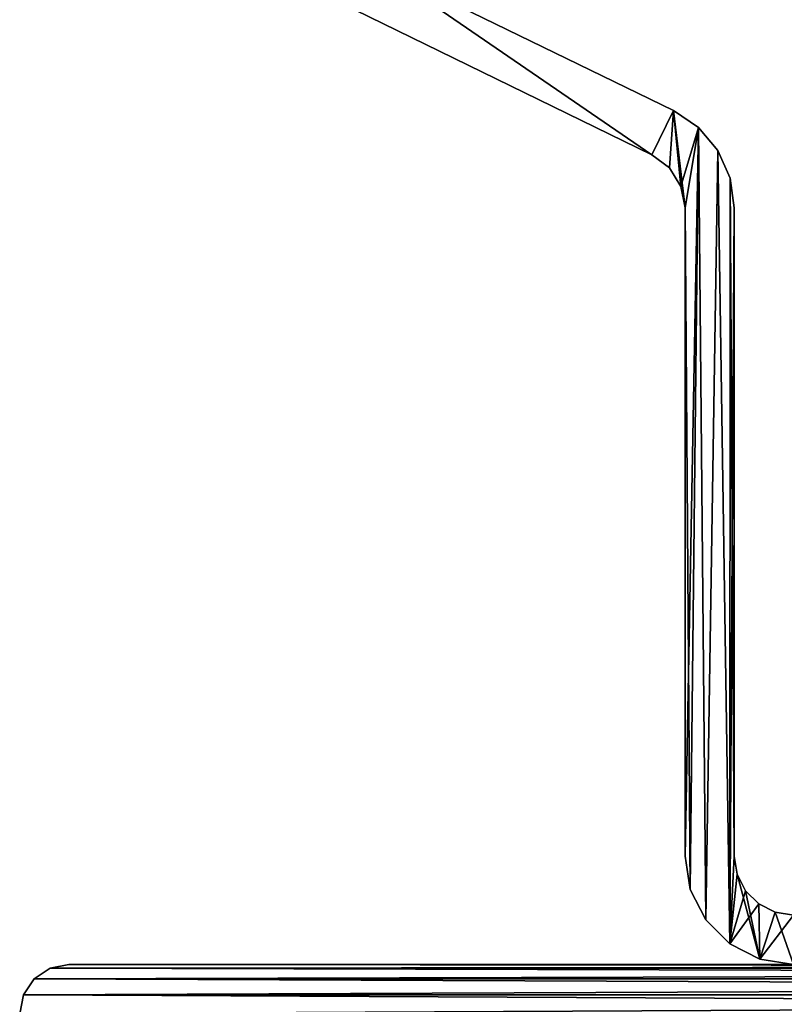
# Model space of a CAD drawing. Header units: millimetres. Extents: x -20 to 20, y 0 to 60.6.
# Tile 3 of 16: x -20 to -12.2, y 39.6 to 49.6. Entities that reach past the tile are written whole.
import ezdxf

# ---------------------------------------------------------------- set-up
doc = ezdxf.new("R2010")
doc.units = ezdxf.units.MM
doc.header["$LTSCALE"] = 65.185185
for name, color, linetype in [('1', 7, 'CONTINUOUS'), ('19', 7, 'CONTINUOUS'), ('2', 7, 'CONTINUOUS'), ('27', 7, 'CONTINUOUS'), ('28', 7, 'CONTINUOUS'), ('37', 7, 'CONTINUOUS'), ('38', 7, 'CONTINUOUS'), ('42', 7, 'CONTINUOUS'), ('43', 7, 'CONTINUOUS'), ('50', 7, 'CONTINUOUS'), ('51', 7, 'CONTINUOUS'), ('60', 7, 'CONTINUOUS'), ('61', 7, 'CONTINUOUS'), ('65', 7, 'CONTINUOUS'), ('66', 7, 'CONTINUOUS'), ('9', 7, 'CONTINUOUS')]:
    doc.layers.add(name, color=color, linetype=linetype)

msp = doc.modelspace()

# ---------------------------------------------------------------- linework, layer by layer
at = {"layer": '1', "color": 250, "linetype": 'Continuous', "true_color": 0x1c1c1c}
for points in [[(-19.8536, 39.8536), (-19.6913, 39.9619), (19.8536, 39.8536), (-19.8536, 39.8536)], [(-19.6913, 39.9619), (-19.5, 40), (19.6913, 39.9619), (-19.6913, 39.9619)], [(19.8536, 39.8536), (-19.6913, 39.9619), (19.6913, 39.9619), (19.8536, 39.8536)], [(-19.5, 40), (19.5, 40), (19.6913, 39.9619), (-19.5, 40)], [(-19.9619, 39.6913), (-19.8536, 39.8536), (19.9619, 39.6913), (-19.9619, 39.6913)], [(19.9619, 39.6913), (-19.8536, 39.8536), (19.8536, 39.8536), (19.9619, 39.6913)], [(-20, 39.5), (-19.9619, 39.6913), (20, 39.5), (-20, 39.5)], [(20, 39.5), (-19.9619, 39.6913), (19.9619, 39.6913), (20, 39.5)]]:
    msp.add_3dface(points, dxfattribs=at)
at = {"layer": '19', "color": 250, "linetype": 'Continuous', "true_color": 0x1c1c1c}
for points in [[(-19.6913, 39.9619), (-19.8536, 39.8536), (-19.6913, 39.9619, 2018), (-19.6913, 39.9619)], [(-19.8536, 39.8536), (-19.8536, 39.8536, 2018), (-19.6913, 39.9619, 2018), (-19.8536, 39.8536)], [(-19.5, 40), (-19.6913, 39.9619), (-19.5, 40, 2018), (-19.5, 40)], [(-19.6913, 39.9619), (-19.6913, 39.9619, 2018), (-19.5, 40, 2018), (-19.6913, 39.9619)], [(-19.8536, 39.8536), (-19.9619, 39.6913), (-19.8536, 39.8536, 2018), (-19.8536, 39.8536)], [(-19.9619, 39.6913), (-19.9619, 39.6913, 2018), (-19.8536, 39.8536, 2018), (-19.9619, 39.6913)], [(-19.9619, 39.6913), (-20, 39.5), (-19.9619, 39.6913, 2018), (-19.9619, 39.6913)], [(-20, 39.5), (-20, 39.5, 2018), (-19.9619, 39.6913, 2018), (-20, 39.5)]]:
    msp.add_3dface(points, dxfattribs=at)
at = {"layer": '2', "color": 250, "linetype": 'Continuous', "true_color": 0x1c1c1c}
for points in [[(19.6913, 39.9619, 2018), (-19.8536, 39.8536, 2018), (19.8536, 39.8536, 2018), (19.6913, 39.9619, 2018)], [(-19.6913, 39.9619, 2018), (-19.8536, 39.8536, 2018), (19.6913, 39.9619, 2018), (-19.6913, 39.9619, 2018)], [(19.5, 40, 2018), (-19.6913, 39.9619, 2018), (19.6913, 39.9619, 2018), (19.5, 40, 2018)], [(-19.5, 40, 2018), (-19.6913, 39.9619, 2018), (19.5, 40, 2018), (-19.5, 40, 2018)], [(19.8536, 39.8536, 2018), (-19.9619, 39.6913, 2018), (19.9619, 39.6913, 2018), (19.8536, 39.8536, 2018)], [(-19.8536, 39.8536, 2018), (-19.9619, 39.6913, 2018), (19.8536, 39.8536, 2018), (-19.8536, 39.8536, 2018)], [(-20, 39.5, 2018), (20, 39.5, 2018), (19.9619, 39.6913, 2018), (-20, 39.5, 2018)], [(-19.9619, 39.6913, 2018), (-20, 39.5, 2018), (19.9619, 39.6913, 2018), (-19.9619, 39.6913, 2018)]]:
    msp.add_3dface(points, dxfattribs=at)
at = {"layer": '27', "color": 254, "linetype": 'Continuous', "true_color": 0xe6e6e6}
for points in [[(-16.599, 49.6834, 1938), (-16.3798, 50.1328, 1938), (-13.587, 48.2144, 1938), (-16.599, 49.6834, 1938)], [(-16.3798, 50.1328, 1938), (-13.3678, 48.6638, 1938), (-13.587, 48.2144, 1938), (-16.3798, 50.1328, 1938)], [(-13.587, 48.2144, 1938), (-13.3678, 48.6638, 1938), (-13.4088, 48.0817, 1938), (-13.587, 48.2144, 1938)], [(-13.4088, 48.0817, 1938), (-13.3678, 48.6638, 1938), (-13.2911, 47.8934, 1938), (-13.4088, 48.0817, 1938)], [(-13.3678, 48.6638, 1938), (-13.114, 48.4925, 1938), (-13.2911, 47.8934, 1938), (-13.3678, 48.6638, 1938)], [(-13.2911, 47.8934, 1938), (-13.114, 48.4925, 1938), (-13.25, 47.6751, 1938), (-13.2911, 47.8934, 1938)], [(-13.25, 47.6751, 1938), (-13.114, 48.4925, 1938), (-13.25, 41.1, 1938), (-13.25, 47.6751, 1938)], [(-13.25, 41.1, 1938), (-13.114, 48.4925, 1938), (-13.1962, 40.7601, 1938), (-13.25, 41.1, 1938)], [(-13.1962, 40.7601, 1938), (-13.114, 48.4925, 1938), (-13.0399, 40.4535, 1938), (-13.1962, 40.7601, 1938)], [(-13.114, 48.4925, 1938), (-12.9171, 48.258, 1938), (-13.0399, 40.4535, 1938), (-13.114, 48.4925, 1938)], [(-13.0399, 40.4535, 1938), (-12.9171, 48.258, 1938), (-12.7965, 40.2101, 1938), (-13.0399, 40.4535, 1938)], [(-12.9171, 48.258, 1938), (-12.7926, 47.9783, 1938), (-12.7965, 40.2101, 1938), (-12.9171, 48.258, 1938)], [(-12.7926, 47.9783, 1938), (-12.75, 47.6751, 1938), (-12.7965, 40.2101, 1938), (-12.7926, 47.9783, 1938)], [(-12.75, 47.6751, 1938), (-12.75, 41.1, 1938), (-12.7965, 40.2101, 1938), (-12.75, 47.6751, 1938)], [(-12.75, 41.1, 1938), (-12.7206, 40.9146, 1938), (-12.7965, 40.2101, 1938), (-12.75, 41.1, 1938)], [(-12.7206, 40.9146, 1938), (-12.6354, 40.7473, 1938), (-12.7965, 40.2101, 1938), (-12.7206, 40.9146, 1938)], [(-12.6354, 40.7473, 1938), (-12.5027, 40.6146, 1938), (-12.7965, 40.2101, 1938), (-12.6354, 40.7473, 1938)], [(-12.7965, 40.2101, 1938), (-12.5027, 40.6146, 1938), (-12.4899, 40.0538, 1938), (-12.7965, 40.2101, 1938)], [(-12.5027, 40.6146, 1938), (-12.3354, 40.5294, 1938), (-12.4899, 40.0538, 1938), (-12.5027, 40.6146, 1938)], [(-12.3354, 40.5294, 1938), (-12.15, 40.5, 1938), (-12.4899, 40.0538, 1938), (-12.3354, 40.5294, 1938)], [(-12.4899, 40.0538, 1938), (-12.15, 40.5, 1938), (-12.15, 40, 1938), (-12.4899, 40.0538, 1938)]]:
    msp.add_3dface(points, dxfattribs=at)
at = {"layer": '28', "color": 254, "linetype": 'Continuous', "true_color": 0xe6e6e6}
for points in [[(-13.587, 48.2144, 1968), (-16.3798, 50.1328, 1968), (-16.599, 49.6834, 1968), (-13.587, 48.2144, 1968)], [(-13.3678, 48.6638, 1968), (-16.3798, 50.1328, 1968), (-13.587, 48.2144, 1968), (-13.3678, 48.6638, 1968)], [(-13.4088, 48.0817, 1968), (-13.3678, 48.6638, 1968), (-13.587, 48.2144, 1968), (-13.4088, 48.0817, 1968)], [(-13.2911, 47.8934, 1968), (-13.3678, 48.6638, 1968), (-13.4088, 48.0817, 1968), (-13.2911, 47.8934, 1968)], [(-13.25, 47.6751, 1968), (-13.3678, 48.6638, 1968), (-13.2911, 47.8934, 1968), (-13.25, 47.6751, 1968)], [(-13.114, 48.4925, 1968), (-13.3678, 48.6638, 1968), (-13.25, 47.6751, 1968), (-13.114, 48.4925, 1968)], [(-13.1962, 40.7601, 1968), (-13.114, 48.4925, 1968), (-13.25, 47.6751, 1968), (-13.1962, 40.7601, 1968)], [(-13.0399, 40.4535, 1968), (-13.114, 48.4925, 1968), (-13.1962, 40.7601, 1968), (-13.0399, 40.4535, 1968)], [(-12.9171, 48.258, 1968), (-13.114, 48.4925, 1968), (-13.0399, 40.4535, 1968), (-12.9171, 48.258, 1968)], [(-12.7965, 40.2101, 1968), (-12.9171, 48.258, 1968), (-13.0399, 40.4535, 1968), (-12.7965, 40.2101, 1968)], [(-12.7926, 47.9783, 1968), (-12.9171, 48.258, 1968), (-12.7965, 40.2101, 1968), (-12.7926, 47.9783, 1968)], [(-12.75, 41.1, 1968), (-12.7926, 47.9783, 1968), (-12.7965, 40.2101, 1968), (-12.75, 41.1, 1968)], [(-12.75, 47.6751, 1968), (-12.7926, 47.9783, 1968), (-12.75, 41.1, 1968), (-12.75, 47.6751, 1968)], [(-13.25, 41.1, 1968), (-13.1962, 40.7601, 1968), (-13.25, 47.6751, 1968), (-13.25, 41.1, 1968)], [(-12.7206, 40.9146, 1968), (-12.75, 41.1, 1968), (-12.7965, 40.2101, 1968), (-12.7206, 40.9146, 1968)], [(-12.4899, 40.0538, 1968), (-12.7206, 40.9146, 1968), (-12.7965, 40.2101, 1968), (-12.4899, 40.0538, 1968)], [(-12.6354, 40.7473, 1968), (-12.7206, 40.9146, 1968), (-12.4899, 40.0538, 1968), (-12.6354, 40.7473, 1968)], [(-12.5027, 40.6146, 1968), (-12.6354, 40.7473, 1968), (-12.4899, 40.0538, 1968), (-12.5027, 40.6146, 1968)], [(-12.3354, 40.5294, 1968), (-12.5027, 40.6146, 1968), (-12.4899, 40.0538, 1968), (-12.3354, 40.5294, 1968)], [(-12.15, 40, 1968), (-12.3354, 40.5294, 1968), (-12.4899, 40.0538, 1968), (-12.15, 40, 1968)], [(-12.15, 40.5, 1968), (-12.3354, 40.5294, 1968), (-12.15, 40, 1968), (-12.15, 40.5, 1968)]]:
    msp.add_3dface(points, dxfattribs=at)
at = {"layer": '37', "color": 254, "linetype": 'Continuous', "true_color": 0xe6e6e6}
for points in [[(-12.75, 41.1, 1938), (-12.75, 47.6751, 1968), (-12.75, 41.1, 1968), (-12.75, 41.1, 1938)], [(-12.75, 41.1, 1938), (-12.75, 47.6751, 1938), (-12.75, 47.6751, 1968), (-12.75, 41.1, 1938)]]:
    msp.add_3dface(points, dxfattribs=at)
at = {"layer": '38', "color": 254, "linetype": 'Continuous', "true_color": 0xe6e6e6}
for points in [[(-13.3678, 48.6638, 1938), (-16.3798, 50.1328, 1968), (-13.3678, 48.6638, 1968), (-13.3678, 48.6638, 1938)], [(-13.3678, 48.6638, 1938), (-16.3798, 50.1328, 1938), (-16.3798, 50.1328, 1968), (-13.3678, 48.6638, 1938)]]:
    msp.add_3dface(points, dxfattribs=at)
at = {"layer": '42', "color": 254, "linetype": 'Continuous', "true_color": 0xe6e6e6}
for points in [[(-16.599, 49.6834, 1938), (-13.587, 48.2144, 1938), (-13.587, 48.2144, 1968), (-16.599, 49.6834, 1938)], [(-16.599, 49.6834, 1938), (-13.587, 48.2144, 1968), (-16.599, 49.6834, 1968), (-16.599, 49.6834, 1938)]]:
    msp.add_3dface(points, dxfattribs=at)
at = {"layer": '43', "color": 254, "linetype": 'Continuous', "true_color": 0xe6e6e6}
for points in [[(-13.25, 47.6751, 1938), (-13.25, 41.1, 1938), (-13.25, 41.1, 1968), (-13.25, 47.6751, 1938)], [(-13.25, 47.6751, 1938), (-13.25, 41.1, 1968), (-13.25, 47.6751, 1968), (-13.25, 47.6751, 1938)]]:
    msp.add_3dface(points, dxfattribs=at)
at = {"layer": '50', "color": 254, "linetype": 'Continuous', "true_color": 0xe6e6e6}
for points in [[(-16.599, 49.6834, 50), (-16.3798, 50.1328, 50), (-13.587, 48.2144, 50), (-16.599, 49.6834, 50)], [(-16.3798, 50.1328, 50), (-13.3678, 48.6638, 50), (-13.587, 48.2144, 50), (-16.3798, 50.1328, 50)], [(-13.587, 48.2144, 50), (-13.3678, 48.6638, 50), (-13.4088, 48.0817, 50), (-13.587, 48.2144, 50)], [(-13.4088, 48.0817, 50), (-13.3678, 48.6638, 50), (-13.2911, 47.8934, 50), (-13.4088, 48.0817, 50)], [(-13.3678, 48.6638, 50), (-13.114, 48.4925, 50), (-13.2911, 47.8934, 50), (-13.3678, 48.6638, 50)], [(-13.2911, 47.8934, 50), (-13.114, 48.4925, 50), (-13.25, 47.6751, 50), (-13.2911, 47.8934, 50)], [(-13.25, 47.6751, 50), (-13.114, 48.4925, 50), (-13.25, 41.1, 50), (-13.25, 47.6751, 50)], [(-13.25, 41.1, 50), (-13.114, 48.4925, 50), (-13.1962, 40.7601, 50), (-13.25, 41.1, 50)], [(-13.1962, 40.7601, 50), (-13.114, 48.4925, 50), (-13.0399, 40.4535, 50), (-13.1962, 40.7601, 50)], [(-13.114, 48.4925, 50), (-12.9171, 48.258, 50), (-13.0399, 40.4535, 50), (-13.114, 48.4925, 50)], [(-13.0399, 40.4535, 50), (-12.9171, 48.258, 50), (-12.7965, 40.2101, 50), (-13.0399, 40.4535, 50)], [(-12.9171, 48.258, 50), (-12.7926, 47.9783, 50), (-12.7965, 40.2101, 50), (-12.9171, 48.258, 50)], [(-12.7926, 47.9783, 50), (-12.75, 47.6751, 50), (-12.7965, 40.2101, 50), (-12.7926, 47.9783, 50)], [(-12.75, 47.6751, 50), (-12.75, 41.1, 50), (-12.7965, 40.2101, 50), (-12.75, 47.6751, 50)], [(-12.75, 41.1, 50), (-12.7206, 40.9146, 50), (-12.7965, 40.2101, 50), (-12.75, 41.1, 50)], [(-12.7206, 40.9146, 50), (-12.6354, 40.7473, 50), (-12.7965, 40.2101, 50), (-12.7206, 40.9146, 50)], [(-12.6354, 40.7473, 50), (-12.5027, 40.6146, 50), (-12.7965, 40.2101, 50), (-12.6354, 40.7473, 50)], [(-12.7965, 40.2101, 50), (-12.5027, 40.6146, 50), (-12.4899, 40.0538, 50), (-12.7965, 40.2101, 50)], [(-12.5027, 40.6146, 50), (-12.3354, 40.5294, 50), (-12.4899, 40.0538, 50), (-12.5027, 40.6146, 50)], [(-12.3354, 40.5294, 50), (-12.15, 40.5, 50), (-12.4899, 40.0538, 50), (-12.3354, 40.5294, 50)], [(-12.4899, 40.0538, 50), (-12.15, 40.5, 50), (-12.15, 40, 50), (-12.4899, 40.0538, 50)]]:
    msp.add_3dface(points, dxfattribs=at)
at = {"layer": '51', "color": 254, "linetype": 'Continuous', "true_color": 0xe6e6e6}
for points in [[(-13.587, 48.2144, 80), (-16.3798, 50.1328, 80), (-16.599, 49.6834, 80), (-13.587, 48.2144, 80)], [(-13.3678, 48.6638, 80), (-16.3798, 50.1328, 80), (-13.587, 48.2144, 80), (-13.3678, 48.6638, 80)], [(-13.4088, 48.0817, 80), (-13.3678, 48.6638, 80), (-13.587, 48.2144, 80), (-13.4088, 48.0817, 80)], [(-13.2911, 47.8934, 80), (-13.3678, 48.6638, 80), (-13.4088, 48.0817, 80), (-13.2911, 47.8934, 80)], [(-13.25, 47.6751, 80), (-13.3678, 48.6638, 80), (-13.2911, 47.8934, 80), (-13.25, 47.6751, 80)], [(-13.114, 48.4925, 80), (-13.3678, 48.6638, 80), (-13.25, 47.6751, 80), (-13.114, 48.4925, 80)], [(-13.1962, 40.7601, 80), (-13.114, 48.4925, 80), (-13.25, 47.6751, 80), (-13.1962, 40.7601, 80)], [(-13.0399, 40.4535, 80), (-13.114, 48.4925, 80), (-13.1962, 40.7601, 80), (-13.0399, 40.4535, 80)], [(-12.9171, 48.258, 80), (-13.114, 48.4925, 80), (-13.0399, 40.4535, 80), (-12.9171, 48.258, 80)], [(-12.7965, 40.2101, 80), (-12.9171, 48.258, 80), (-13.0399, 40.4535, 80), (-12.7965, 40.2101, 80)], [(-12.7926, 47.9783, 80), (-12.9171, 48.258, 80), (-12.7965, 40.2101, 80), (-12.7926, 47.9783, 80)], [(-12.75, 41.1, 80), (-12.7926, 47.9783, 80), (-12.7965, 40.2101, 80), (-12.75, 41.1, 80)], [(-12.75, 47.6751, 80), (-12.7926, 47.9783, 80), (-12.75, 41.1, 80), (-12.75, 47.6751, 80)], [(-13.25, 41.1, 80), (-13.1962, 40.7601, 80), (-13.25, 47.6751, 80), (-13.25, 41.1, 80)], [(-12.7206, 40.9146, 80), (-12.75, 41.1, 80), (-12.7965, 40.2101, 80), (-12.7206, 40.9146, 80)], [(-12.4899, 40.0538, 80), (-12.7206, 40.9146, 80), (-12.7965, 40.2101, 80), (-12.4899, 40.0538, 80)], [(-12.6354, 40.7473, 80), (-12.7206, 40.9146, 80), (-12.4899, 40.0538, 80), (-12.6354, 40.7473, 80)], [(-12.5027, 40.6146, 80), (-12.6354, 40.7473, 80), (-12.4899, 40.0538, 80), (-12.5027, 40.6146, 80)], [(-12.3354, 40.5294, 80), (-12.5027, 40.6146, 80), (-12.4899, 40.0538, 80), (-12.3354, 40.5294, 80)], [(-12.15, 40, 80), (-12.3354, 40.5294, 80), (-12.4899, 40.0538, 80), (-12.15, 40, 80)], [(-12.15, 40.5, 80), (-12.3354, 40.5294, 80), (-12.15, 40, 80), (-12.15, 40.5, 80)]]:
    msp.add_3dface(points, dxfattribs=at)
at = {"layer": '60', "color": 254, "linetype": 'Continuous', "true_color": 0xe6e6e6}
for points in [[(-12.75, 41.1, 50), (-12.75, 47.6751, 50), (-12.75, 47.6751, 80), (-12.75, 41.1, 50)], [(-12.75, 41.1, 50), (-12.75, 47.6751, 80), (-12.75, 41.1, 80), (-12.75, 41.1, 50)]]:
    msp.add_3dface(points, dxfattribs=at)
at = {"layer": '61', "color": 254, "linetype": 'Continuous', "true_color": 0xe6e6e6}
for points in [[(-13.3678, 48.6638, 50), (-16.3798, 50.1328, 50), (-16.3798, 50.1328, 80), (-13.3678, 48.6638, 50)], [(-13.3678, 48.6638, 50), (-16.3798, 50.1328, 80), (-13.3678, 48.6638, 80), (-13.3678, 48.6638, 50)]]:
    msp.add_3dface(points, dxfattribs=at)
at = {"layer": '65', "color": 254, "linetype": 'Continuous', "true_color": 0xe6e6e6}
for points in [[(-16.599, 49.6834, 50), (-13.587, 48.2144, 80), (-16.599, 49.6834, 80), (-16.599, 49.6834, 50)], [(-16.599, 49.6834, 50), (-13.587, 48.2144, 50), (-13.587, 48.2144, 80), (-16.599, 49.6834, 50)]]:
    msp.add_3dface(points, dxfattribs=at)
at = {"layer": '66', "color": 254, "linetype": 'Continuous', "true_color": 0xe6e6e6}
for points in [[(-13.25, 47.6751, 50), (-13.25, 41.1, 50), (-13.25, 41.1, 80), (-13.25, 47.6751, 50)], [(-13.25, 47.6751, 50), (-13.25, 41.1, 80), (-13.25, 47.6751, 80), (-13.25, 47.6751, 50)]]:
    msp.add_3dface(points, dxfattribs=at)
at = {"layer": '9', "color": 250, "linetype": 'Continuous', "true_color": 0x1c1c1c}
for points in [[(-8.5, 40, 65.95), (-19.5, 40, 2018), (8.5, 40, 65.95), (-8.5, 40, 65.95)], [(-8.7936, 40, 1953.9035), (-19.5, 40, 2018), (-8.5, 40, 1953.95), (-8.7936, 40, 1953.9035)], [(-9.0584, 40, 1953.7686), (-19.5, 40, 2018), (-8.7936, 40, 1953.9035), (-9.0584, 40, 1953.7686)], [(-9.2686, 40, 1953.5584), (-19.5, 40, 2018), (-9.0584, 40, 1953.7686), (-9.2686, 40, 1953.5584)], [(-9.4035, 40, 1953.2936), (-19.5, 40, 2018), (-9.2686, 40, 1953.5584), (-9.4035, 40, 1953.2936)], [(-19.5, 40, 2018), (-9.45, 40, 1953), (8.5, 40, 65.95), (-19.5, 40, 2018)], [(-9.45, 40, 1953), (-19.5, 40, 2018), (-9.4035, 40, 1953.2936), (-9.45, 40, 1953)], [(-19.5, 40, 2018), (19.5, 40, 2018), (9.4035, 40, 1953.2936), (-19.5, 40, 2018)], [(19.5, 40), (-19.5, 40), (-4.1988, 40, 31.9494), (19.5, 40)], [(-8.5, 40, 1953.95), (-19.5, 40, 2018), (8.5, 40, 1953.95), (-8.5, 40, 1953.95)], [(-8.7936, 40, 65.9035), (-19.5, 40, 2018), (-8.5, 40, 65.95), (-8.7936, 40, 65.9035)], [(-9.0584, 40, 65.7686), (-19.5, 40, 2018), (-8.7936, 40, 65.9035), (-9.0584, 40, 65.7686)], [(-9.2686, 40, 65.5584), (-19.5, 40, 2018), (-9.0584, 40, 65.7686), (-9.2686, 40, 65.5584)], [(-9.4035, 40, 65.2936), (-19.5, 40, 2018), (-9.2686, 40, 65.5584), (-9.4035, 40, 65.2936)], [(-9.45, 40, 65), (-19.5, 40, 2018), (-9.4035, 40, 65.2936), (-9.45, 40, 65)], [(9.2686, 40, 1953.5584), (-19.5, 40, 2018), (9.4035, 40, 1953.2936), (9.2686, 40, 1953.5584)], [(9.0584, 40, 1953.7686), (-19.5, 40, 2018), (9.2686, 40, 1953.5584), (9.0584, 40, 1953.7686)], [(8.7936, 40, 1953.9035), (-19.5, 40, 2018), (9.0584, 40, 1953.7686), (8.7936, 40, 1953.9035)], [(8.5, 40, 1953.95), (-19.5, 40, 2018), (8.7936, 40, 1953.9035), (8.5, 40, 1953.95)], [(-19.5, 40), (-19.5, 40, 2018), (-9.45, 40, 65), (-19.5, 40)], [(-4.1988, 40, 31.9494), (-19.5, 40), (-4.7413, 40, 32.889), (-4.1988, 40, 31.9494)], [(-4.7413, 40, 32.889), (-19.5, 40), (-5.0766, 40, 33.9209), (-4.7413, 40, 32.889)], [(-5.0766, 40, 33.9209), (-19.5, 40), (-9.45, 40, 65), (-5.0766, 40, 33.9209)]]:
    msp.add_3dface(points, dxfattribs=at)

doc.saveas('drawing.dxf')
